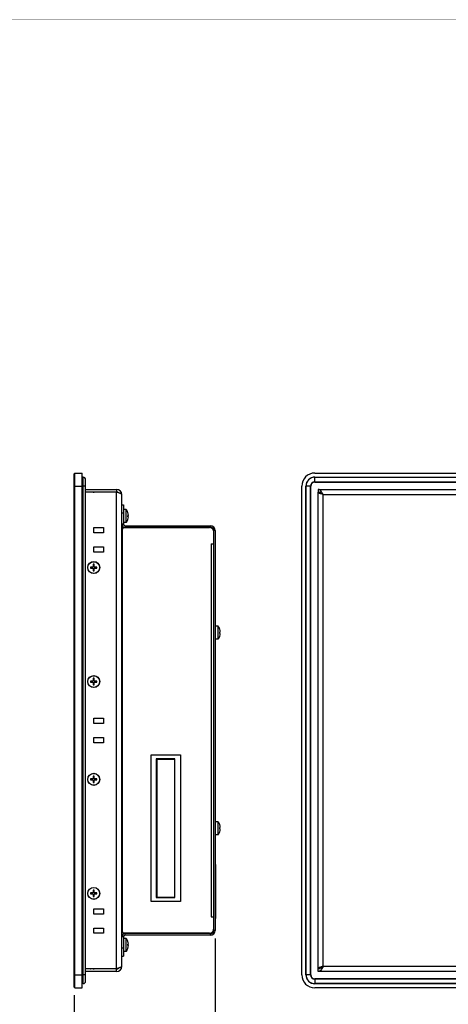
# Model space of a CAD drawing. Header units: millimetres. Extents: x 0 to 1427, y 0 to 1009.
# Tile 15 of 51: x 717 to 980, y 405 to 1009. Entities that reach past the tile are written whole.
import ezdxf

# ---------------------------------------------------------------- set-up
doc = ezdxf.new("R2010")
doc.units = ezdxf.units.MM
doc.header["$LTSCALE"] = 65.395
doc.header["$PDMODE"] = 3
doc.header["$PDSIZE"] = 0.01
doc.layers.get('0').update_dxf_attribs({"linetype": 'CONTINUOUS'})
doc.layers.get('Defpoints').update_dxf_attribs({"linetype": 'CONTINUOUS'})
for name, color, linetype in [('00_TOPPPC12-FORMAT', 7, 'CONTINUOUS'), ('AUDIO_CONNECTOR_SET-SHAPE', 7, 'CONTINUOUS'), ('CASE-EASYRACK_100IS-L-SHAPE', 7, 'CONTINUOUS'), ('COVER-REAR_CASE_PC-SHAPE', 7, 'CONTINUOUS'), ('FRONT_COVER_PPC19_AL-SHAPE', 7, 'CONTINUOUS'), ('HEATSINK_1960062791T001_5-SHAPE', 7, 'CONTINUOUS'), ('ISO14582-M3X8-4_8-SHAPE', 7, 'CONTINUOUS'), ('ISO7045-M3X8-4_8-SHAPE', 7, 'CONTINUOUS'), ('ISO7045-M4X8-4_8-SHAPE', 7, 'CONTINUOUS'), ('LCD_BRK_PPC19-SHAPE', 7, 'CONTINUOUS'), ('MIO-5251-SHAPE', 7, 'CONTINUOUS'), ('PRODUCT_LABEL_RX-SHAPE', 7, 'CONTINUOUS'), ('REAR_CASE-PPC19-SHAPE', 7, 'CONTINUOUS'), ('SEALNG_GASKET-PPC19-SHAPE', 7, 'CONTINUOUS'), ('STANDOFF_M3X34L-SHAPE', 7, 'CONTINUOUS')]:
    doc.layers.add(name, color=color, linetype=linetype)
doc.styles.get("Standard").update_dxf_attribs({"font": 'gothic.ttf'})
doc.dimstyles.new('WALL', dxfattribs={"dimtxt": 10, "dimasz": 8, "dimexe": 5, "dimexo": 5, "dimgap": 1.5, "dimtad": 1, "dimtoh": 1, "dimdsep": 46, "dimtxsty": 'STANDARD', "dimcen": 0, "dimadec": 0, "dimazin": 0, "dimtp": 0.001, "dimtm": 0.001, "dimtfac": 1, "dimtofl": 0, "dimtmove": 0, "dimatfit": 3, "dimfxl": 1, "dimtolj": 1, "dimarcsym": 0})

# ---------------------------------------------------------------- blocks, each defined once
blk = doc.blocks.new('*D24')
at = {"color": 0, "lineweight": -2}
for p, q in [((837.44, 445.33), (837.44, 376.64)), ((750.84, 410.53), (750.84, 376.64)), ((758.84, 381.64), (829.44, 381.64))]:
    blk.add_line(p, q, dxfattribs=at)
at = {"color": 0}
for points in [[(758.84, 382.97), (758.84, 380.31), (750.84, 381.64)], [(829.44, 382.97), (829.44, 380.31), (837.44, 381.64)]]:
    blk.add_solid(points, dxfattribs=at)
at = {"layer": 'Defpoints', "color": 0}
for p in [(837.44, 450.33), (750.84, 415.53), (837.44, 381.64)]:
    blk.add_point(p, dxfattribs=at)
at = {"color": 0, "insert": (794.14, 388.39), "char_height": 10, "attachment_point": 5}
blk.add_mtext('\\A1;86.6', dxfattribs=at)

msp = doc.modelspace()

# ---------------------------------------------------------------- linework, layer by layer
at = {"layer": '00_TOPPPC12-FORMAT', "color": 7, "linetype": 'Continuous', "const_width": 0.24}
msp.add_lwpolyline([(0, 1009.2), (1426.8, 1009.2)], dxfattribs=at)
at = {"layer": 'AUDIO_CONNECTOR_SET-SHAPE', "color": 7, "linetype": 'Continuous'}
for p, q in [((801.243, 487.601), (801.518, 487.601)), ((801.243, 487.501), (801.518, 487.501))]:
    msp.add_line(p, q, dxfattribs=at)
at = {"layer": 'CASE-EASYRACK_100IS-L-SHAPE', "color": 7, "linetype": 'Continuous'}
for p, q in [((812.643, 555.529), (801.243, 555.529)), ((801.243, 555.529), (801.243, 470.529)), ((801.518, 555.429), (812.368, 555.429)), ((801.518, 555.429), (801.518, 470.629)), ((812.368, 555.429), (812.368, 470.629)), ((812.643, 470.529), (812.643, 555.529)), ((801.243, 470.529), (812.643, 470.529)), ((801.518, 470.629), (812.368, 470.629))]:
    msp.add_line(p, q, dxfattribs=at)
at = {"layer": 'COVER-REAR_CASE_PC-SHAPE', "color": 7, "linetype": 'Continuous'}
for p, q in [((780.043, 711.529), (781.043, 711.529)), ((781.043, 711.529), (781.043, 699.729)), ((780.043, 706.529), (781.043, 706.529)), ((781.043, 699.729), (780.043, 699.729)), ((782.043, 698.729), (782.043, 697.729)), ((782.043, 698.729), (834.443, 698.729)), ((782.043, 697.729), (834.443, 697.729)), ((834.443, 698.729), (834.443, 697.729)), ((836.443, 695.729), (836.443, 450.329)), ((837.443, 695.729), (836.443, 695.729)), ((837.443, 695.729), (837.443, 450.329)), ((834.443, 448.329), (782.043, 448.329)), ((782.043, 447.329), (782.043, 448.329)), ((834.443, 447.329), (782.043, 447.329)), ((834.443, 447.329), (834.443, 448.329)), ((837.443, 450.329), (836.443, 450.329)), ((781.043, 446.329), (780.043, 446.329)), ((781.043, 446.329), (781.043, 434.529)), ((780.043, 439.529), (781.043, 439.529)), ((780.043, 434.529), (781.043, 434.529))]:
    msp.add_line(p, q, dxfattribs=at)
for centre, radius, start, end in [((782.043, 699.729), 2, 180, 270), ((782.043, 699.729), 1, 180, 270), ((834.443, 695.729), 3, 0, 90), ((834.443, 695.729), 2, 0, 90), ((782.043, 446.329), 2, 90, 180), ((782.043, 446.329), 1, 90, 180), ((834.443, 450.329), 3, 270, 0), ((834.443, 450.329), 2, 270, 0)]:
    msp.add_arc(centre, radius, start, end, dxfattribs=at)
at = {"layer": 'FRONT_COVER_PPC19_AL-SHAPE', "color": 7, "linetype": 'Continuous'}
for p, q in [((750.843, 730.529), (751.343, 731.029)), ((750.843, 415.529), (750.843, 730.529)), ((751.343, 415.029), (751.343, 731.029)), ((751.343, 731.029), (755.843, 731.029)), ((755.843, 415.029), (755.843, 731.029)), ((898.528, 731.029), (1379.528, 731.029)), ((898.528, 728.529), (1379.528, 728.529)), ((898.528, 725.529), (1379.528, 725.529)), ((750.843, 723.029), (755.843, 723.029)), ((890.528, 423.029), (890.528, 723.029)), ((893.028, 423.029), (893.028, 723.029)), ((896.028, 423.029), (896.028, 723.029)), ((750.843, 423.029), (755.843, 423.029)), ((1379.528, 420.529), (898.528, 420.529)), ((1379.528, 417.529), (898.528, 417.529)), ((750.843, 415.529), (751.343, 415.029)), ((751.343, 415.029), (755.843, 415.029)), ((1379.528, 415.029), (898.528, 415.029))]:
    msp.add_line(p, q, dxfattribs=at)
for centre, radius, start, end in [((898.528, 723.029), 8, 90, 180), ((898.528, 723.029), 5.5, 90, 180), ((898.528, 723.029), 2.5, 90, 180), ((898.528, 423.029), 8, 180, 270), ((898.528, 423.029), 5.5, 180, 270), ((898.528, 423.029), 2.5, 180, 270)]:
    msp.add_arc(centre, radius, start, end, dxfattribs=at)
at = {"layer": 'HEATSINK_1960062791T001_5-SHAPE', "color": 7, "linetype": 'Continuous'}
for p, q in [((812.643, 512.353), (812.368, 512.353)), ((812.368, 510.353), (812.643, 510.353))]:
    msp.add_line(p, q, dxfattribs=at)
at = {"layer": 'ISO14582-M3X8-4_8-SHAPE', "color": 7, "linetype": 'Continuous'}
for p, q in [((760.743, 719.429), (760.843, 719.329)), ((760.843, 719.351), (760.843, 719.329)), ((760.927, 719.269), (760.843, 719.351)), ((760.903, 719.269), (760.943, 719.229)), ((760.927, 719.269), (760.903, 719.269)), ((762.543, 719.351), (762.543, 719.269)), ((763.143, 719.269), (762.543, 719.269)), ((763.143, 719.269), (763.143, 719.351)), ((764.783, 719.269), (764.743, 719.229)), ((764.843, 719.351), (764.76, 719.269)), ((764.783, 719.269), (764.76, 719.269)), ((764.943, 719.429), (764.843, 719.329)), ((764.843, 719.329), (764.843, 719.351)), ((760.843, 673.329), (760.843, 672.729)), ((762.543, 673.329), (760.843, 673.329)), ((760.843, 672.729), (762.543, 672.729)), ((762.543, 675.029), (762.543, 673.329)), ((763.143, 675.029), (762.543, 675.029)), ((762.543, 672.729), (762.543, 671.029)), ((762.543, 671.029), (763.143, 671.029)), ((763.143, 673.329), (763.143, 675.029)), ((764.843, 673.329), (763.143, 673.329)), ((763.143, 671.029), (763.143, 672.729)), ((763.143, 672.729), (764.843, 672.729)), ((764.843, 672.729), (764.843, 673.329)), ((762.543, 605.029), (762.543, 603.329)), ((763.143, 605.029), (762.543, 605.029)), ((763.143, 603.329), (763.143, 605.029)), ((760.843, 603.329), (760.843, 602.729)), ((762.543, 603.329), (760.843, 603.329)), ((760.843, 602.729), (762.543, 602.729)), ((762.543, 602.729), (762.543, 601.029)), ((762.543, 601.029), (763.143, 601.029)), ((764.843, 603.329), (763.143, 603.329)), ((763.143, 601.029), (763.143, 602.729)), ((763.143, 602.729), (764.843, 602.729)), ((764.843, 602.729), (764.843, 603.329)), ((762.543, 545.029), (762.543, 543.329)), ((763.143, 545.029), (762.543, 545.029)), ((763.143, 543.329), (763.143, 545.029)), ((760.843, 543.329), (760.843, 542.729)), ((762.543, 543.329), (760.843, 543.329)), ((760.843, 542.729), (762.543, 542.729)), ((762.543, 542.729), (762.543, 541.029)), ((762.543, 541.029), (763.143, 541.029)), ((764.843, 543.329), (763.143, 543.329)), ((763.143, 541.029), (763.143, 542.729)), ((763.143, 542.729), (764.843, 542.729)), ((764.843, 542.729), (764.843, 543.329)), ((762.543, 473.329), (760.843, 473.329)), ((760.843, 473.329), (760.843, 472.729)), ((760.843, 472.729), (762.543, 472.729)), ((763.143, 475.029), (762.543, 475.029)), ((762.543, 475.029), (762.543, 473.329)), ((762.543, 472.729), (762.543, 471.029)), ((763.143, 473.329), (763.143, 475.029)), ((764.843, 473.329), (763.143, 473.329)), ((763.143, 472.729), (764.843, 472.729)), ((763.143, 471.029), (763.143, 472.729)), ((764.843, 472.729), (764.843, 473.329)), ((762.543, 471.029), (763.143, 471.029)), ((760.743, 426.629), (760.843, 426.729)), ((760.843, 426.707), (760.927, 426.789)), ((760.843, 426.729), (760.843, 426.707)), ((760.903, 426.789), (760.943, 426.829)), ((760.903, 426.789), (760.927, 426.789)), ((762.543, 426.789), (763.143, 426.789)), ((762.543, 426.789), (762.543, 426.707)), ((763.143, 426.707), (763.143, 426.789)), ((764.783, 426.789), (764.743, 426.829)), ((764.76, 426.789), (764.783, 426.789)), ((764.76, 426.789), (764.843, 426.707)), ((764.943, 426.629), (764.843, 426.729)), ((764.843, 426.707), (764.843, 426.729))]:
    msp.add_line(p, q, dxfattribs=at)
for centre in [(762.843, 673.029), (762.843, 603.029), (762.843, 543.029), (762.843, 473.029)]:
    msp.add_circle(centre, 3.7, dxfattribs=at)
for centre, radius, start, end in [((762.845, 721.376), 2.047, 261.521454, 269.94778), ((762.842, 721.376), 2.047, 270.05222, 278.478546), ((762.843, 673.029), 1.94, 171.10413, 188.89587), ((762.843, 673.029), 1.94, 81.10413, 98.89587), ((762.843, 673.029), 1.94, 261.10413, 278.89587), ((762.843, 673.029), 1.94, 351.10413, 8.89587), ((762.843, 603.029), 1.94, 81.10413, 98.89587), ((762.843, 603.029), 1.94, 171.10413, 188.89587), ((762.843, 603.029), 1.94, 261.10413, 278.89587), ((762.843, 603.029), 1.94, 351.10413, 8.89587), ((762.843, 543.029), 1.94, 81.10413, 98.89587), ((762.843, 543.029), 1.94, 171.10413, 188.89587), ((762.843, 543.029), 1.94, 261.10413, 278.89587), ((762.843, 543.029), 1.94, 351.10413, 8.89587), ((762.843, 473.029), 1.94, 171.10413, 188.89587), ((762.843, 473.029), 1.94, 81.10413, 98.89587), ((762.843, 473.029), 1.94, 351.10413, 8.89587), ((762.843, 473.029), 1.94, 261.10413, 278.89587), ((762.845, 424.682), 2.047, 90.05222, 98.478546), ((762.842, 424.682), 2.047, 81.521454, 89.94778)]:
    msp.add_arc(centre, radius, start, end, dxfattribs=at)
at = {"layer": 'ISO14582-M3X8-4_8-SHAPE', "color": 2, "linetype": 'Continuous'}
for centre, start, end in [((762.843, 673.029), 164.877635, 195), ((762.843, 673.029), 74.875413, 105.124071), ((762.843, 673.029), 255, 285.124587), ((762.843, 673.029), 344.876241, 15.123759), ((762.843, 603.029), 164.877635, 195), ((762.843, 603.029), 74.875413, 105.124071), ((762.843, 603.029), 255, 285.124587), ((762.843, 603.029), 344.876241, 15.123759), ((762.843, 543.029), 74.875413, 105.124071), ((762.843, 543.029), 164.877635, 195), ((762.843, 543.029), 255, 285.124587), ((762.843, 543.029), 344.876241, 15.123759), ((762.843, 473.029), 164.877635, 195), ((762.843, 473.029), 74.875413, 105.124071), ((762.843, 473.029), 255, 285.124587), ((762.843, 473.029), 344.876241, 15.123759)]:
    msp.add_arc(centre, 1.15, start, end, dxfattribs=at)
at = {"layer": 'ISO7045-M3X8-4_8-SHAPE', "color": 7, "linetype": 'Continuous'}
msp.add_line((807.599, 470.529), (807.599, 470.629), dxfattribs=at)
msp.add_arc((803.456, 472.33), 5, 338.876336, 340.106357, dxfattribs=at)
at = {"layer": 'ISO7045-M4X8-4_8-SHAPE', "color": 7, "linetype": 'Continuous'}
for p, q in [((782.779, 708.629), (781.043, 708.629)), ((782.779, 700.629), (782.779, 708.629)), ((783.759, 706.829), (783.772, 706.829)), ((783.759, 705.029), (784.131, 705.029)), ((784.131, 704.229), (783.759, 704.229)), ((783.772, 702.429), (783.759, 702.429)), ((782.779, 700.629), (781.043, 700.629)), ((839.179, 637.029), (837.443, 637.029)), ((839.179, 629.029), (839.179, 637.029)), ((840.159, 635.229), (840.172, 635.229)), ((839.179, 629.029), (837.443, 629.029)), ((840.159, 633.429), (840.531, 633.429)), ((840.531, 632.629), (840.159, 632.629)), ((840.172, 630.829), (840.159, 630.829)), ((839.179, 517.029), (837.443, 517.029)), ((839.179, 509.029), (839.179, 517.029)), ((840.159, 515.229), (840.172, 515.229)), ((839.179, 509.029), (837.443, 509.029)), ((840.159, 513.429), (840.531, 513.429)), ((840.531, 512.629), (840.159, 512.629)), ((840.172, 510.829), (840.159, 510.829)), ((782.779, 445.429), (781.043, 445.429)), ((782.779, 437.429), (782.779, 445.429)), ((783.759, 443.629), (783.772, 443.629)), ((783.759, 441.829), (784.131, 441.829)), ((782.779, 437.429), (781.043, 437.429)), ((784.131, 441.029), (783.759, 441.029)), ((783.772, 439.229), (783.759, 439.229))]:
    msp.add_line(p, q, dxfattribs=at)
for centre, radius, start, end in [((777.656, 704.629), 6.5, 19.78317, 37.979872), ((777.656, 704.629), 6.5, 322.020128, 340.21683), ((777.656, 704.629), 6.488, 3.534831, 19.822309), ((777.656, 704.629), 6.116, 356.25028, 3.74972), ((777.656, 704.629), 6.488, 340.177691, 356.465169), ((834.056, 633.029), 6.5, 19.78317, 37.979872), ((834.056, 633.029), 6.488, 3.534831, 19.822309), ((834.056, 633.029), 6.5, 322.020128, 340.21683), ((834.056, 633.029), 6.116, 356.25028, 3.74972), ((834.056, 633.029), 6.488, 340.177691, 356.465169), ((834.056, 513.029), 6.5, 19.78317, 37.979872), ((834.056, 513.029), 6.488, 3.534831, 19.822309), ((834.056, 513.029), 6.5, 322.020128, 340.21683), ((834.056, 513.029), 6.116, 356.25028, 3.74972), ((834.056, 513.029), 6.488, 340.177691, 356.465169), ((777.656, 441.429), 6.5, 19.78317, 37.979872), ((777.656, 441.429), 6.488, 3.534831, 19.822309), ((777.656, 441.429), 6.116, 356.25028, 3.74972), ((777.656, 441.429), 6.5, 322.020128, 340.21683), ((777.656, 441.429), 6.488, 340.177691, 356.465169)]:
    msp.add_arc(centre, radius, start, end, dxfattribs=at)
at = {"layer": 'LCD_BRK_PPC19-SHAPE', "color": 7, "linetype": 'Continuous'}
for p, q in [((902.828, 718.513), (902.828, 718.362)), ((903.343, 718.129), (903.2, 718.129)), ((902.828, 427.545), (902.828, 427.696)), ((903.2, 427.929), (903.343, 427.929))]:
    msp.add_line(p, q, dxfattribs=at)
at = {"layer": 'MIO-5251-SHAPE', "color": 7, "linetype": 'Continuous'}
for p, q in [((802.343, 555.529), (802.343, 555.429)), ((803.527, 555.536), (803.634, 555.429)), ((803.827, 555.429), (803.827, 555.529)), ((804.443, 555.429), (804.443, 555.529)), ((806.047, 555.429), (806.047, 555.529)), ((806.647, 555.429), (806.647, 555.529)), ((808.447, 555.429), (808.447, 555.529)), ((801.518, 538.38), (801.243, 538.38)), ((801.243, 538.13), (801.518, 538.13)), ((812.643, 542.126), (812.368, 542.126)), ((812.643, 541.316), (812.368, 541.316)), ((801.518, 536.63), (801.243, 536.63)), ((801.243, 536.13), (801.518, 536.13)), ((801.518, 534.63), (801.243, 534.63)), ((801.243, 534.13), (801.518, 534.13)), ((801.518, 532.63), (801.243, 532.63)), ((801.243, 532.13), (801.518, 532.13)), ((801.518, 530.63), (801.243, 530.63)), ((801.243, 530.13), (801.518, 530.13)), ((801.518, 528.63), (801.243, 528.63)), ((801.243, 528.13), (801.518, 528.13)), ((801.518, 526.63), (801.243, 526.63)), ((801.243, 526.13), (801.518, 526.13)), ((801.518, 524.63), (801.243, 524.63)), ((801.243, 524.13), (801.518, 524.13)), ((801.518, 522.63), (801.243, 522.63)), ((801.243, 522.13), (801.518, 522.13)), ((801.243, 520.63), (801.518, 520.63)), ((801.518, 520.13), (801.243, 520.13)), ((801.518, 518.63), (801.243, 518.63)), ((801.243, 518.38), (801.518, 518.38)), ((801.243, 516.95), (801.518, 516.95)), ((801.243, 508.404), (801.518, 508.404)), ((812.643, 509.496), (812.368, 509.496)), ((812.643, 503.393), (812.368, 503.393)), ((812.643, 501.879), (812.368, 501.879)), ((801.518, 500.504), (801.243, 500.504)), ((801.243, 496.304), (801.518, 496.304)), ((801.518, 488.404), (801.243, 488.404)), ((801.518, 487.401), (801.243, 487.401)), ((801.518, 487.151), (801.243, 487.151)), ((801.243, 485.651), (801.518, 485.651)), ((801.518, 485.151), (801.243, 485.151)), ((801.243, 483.651), (801.518, 483.651)), ((812.643, 487.496), (812.368, 487.496)), ((812.643, 483.959), (812.368, 483.959)), ((801.518, 483.151), (801.243, 483.151)), ((801.243, 481.651), (801.518, 481.651)), ((801.518, 481.151), (801.243, 481.151)), ((801.243, 479.651), (801.518, 479.651)), ((801.518, 479.151), (801.243, 479.151)), ((801.243, 477.651), (801.518, 477.651)), ((812.643, 483.381), (812.368, 483.381)), ((812.368, 482.196), (812.643, 482.196)), ((812.368, 479.796), (812.643, 479.796)), ((801.518, 477.401), (801.243, 477.401)), ((804.443, 470.529), (804.443, 470.629)), ((806.047, 470.529), (806.047, 470.629)), ((808.392, 470.529), (808.392, 470.629)), ((808.392, 470.581), (808.917, 470.581)), ((808.917, 470.629), (808.917, 470.521)), ((809.417, 470.521), (809.417, 470.629)), ((809.417, 470.581), (812.643, 470.581)), ((812.643, 471.081), (812.368, 471.081)), ((812.643, 470.681), (812.368, 470.681))]:
    msp.add_line(p, q, dxfattribs=at)
at = {"layer": 'PRODUCT_LABEL_RX-SHAPE', "color": 7, "linetype": 'Continuous'}
for p, q in [((837.443, 490.579), (837.643, 490.579)), ((837.643, 490.668), (837.643, 490.579)), ((837.643, 490.579), (837.643, 457.679)), ((837.443, 487.579), (837.643, 487.579)), ((837.443, 460.679), (837.643, 460.679)), ((837.443, 457.679), (837.643, 457.679))]:
    msp.add_line(p, q, dxfattribs=at)
at = {"layer": 'REAR_CASE-PPC19-SHAPE', "color": 7, "linetype": 'Continuous'}
for p, q in [((757.843, 721.029), (776.843, 721.029)), ((757.843, 719.429), (776.843, 719.429)), ((776.843, 719.229), (757.843, 719.229)), ((776.843, 721.029), (776.843, 719.429)), ((776.843, 426.829), (776.843, 719.229)), ((900.528, 721.029), (900.528, 719.429)), ((900.528, 721.029), (1377.528, 721.029)), ((900.528, 426.829), (900.528, 719.229)), ((900.528, 719.229), (901.552, 719.229)), ((780.043, 428.229), (780.043, 717.829)), ((903.728, 428.229), (903.728, 717.829)), ((903.728, 717.829), (1374.328, 717.829)), ((762.843, 694.329), (762.843, 697.529)), ((762.843, 697.529), (768.843, 697.529)), ((768.843, 697.529), (768.843, 694.329)), ((780.189, 697.029), (780.943, 697.029)), ((780.443, 449.029), (780.443, 697.029)), ((780.943, 697.029), (780.943, 697.529)), ((780.943, 697.529), (833.943, 697.529)), ((768.843, 694.329), (762.843, 694.329)), ((762.843, 682.529), (762.843, 685.729)), ((762.843, 685.729), (768.843, 685.729)), ((768.843, 685.729), (768.843, 682.529)), ((834.843, 687.529), (834.843, 458.529)), ((834.843, 687.529), (836.443, 687.529)), ((768.843, 682.529), (762.843, 682.529)), ((762.843, 577.329), (762.843, 580.529)), ((762.843, 580.529), (768.843, 580.529)), ((768.843, 580.529), (768.843, 577.329)), ((768.843, 577.329), (762.843, 577.329)), ((762.843, 565.529), (762.843, 568.729)), ((762.843, 568.729), (768.843, 568.729)), ((768.843, 568.729), (768.843, 565.529)), ((768.843, 565.529), (762.843, 565.529)), ((798.043, 558.029), (816.043, 558.029)), ((798.043, 468.029), (798.043, 558.029)), ((816.043, 558.029), (816.043, 468.029)), ((816.043, 468.029), (798.043, 468.029)), ((762.843, 463.529), (768.843, 463.529)), ((762.843, 460.329), (762.843, 463.529)), ((768.843, 460.329), (762.843, 460.329)), ((768.843, 463.529), (768.843, 460.329)), ((834.843, 458.529), (836.443, 458.529)), ((762.843, 451.729), (768.843, 451.729)), ((762.843, 448.529), (762.843, 451.729)), ((768.843, 448.529), (762.843, 448.529)), ((768.843, 451.729), (768.843, 448.529)), ((780.943, 449.029), (780.189, 449.029)), ((780.943, 448.529), (780.943, 449.029)), ((833.943, 448.529), (780.943, 448.529)), ((757.843, 426.829), (776.843, 426.829)), ((776.843, 426.629), (757.843, 426.629)), ((776.843, 425.029), (757.843, 425.029)), ((776.843, 425.029), (776.843, 426.629)), ((900.528, 426.829), (901.552, 426.829)), ((900.528, 425.029), (900.528, 426.629)), ((1377.528, 425.029), (900.528, 425.029)), ((1374.328, 428.229), (903.728, 428.229))]:
    msp.add_line(p, q, dxfattribs=at)
for centre in [(762.843, 673.029), (762.843, 603.029), (762.843, 543.029), (762.843, 473.029)]:
    msp.add_circle(centre, 3.6, dxfattribs=at)
for centre, radius, start, end in [((776.843, 717.829), 3.2, 0, 90), ((776.843, 717.829), 1.6, 41.48821, 90), ((833.943, 695.029), 2.5, 13.5, 90), ((762.843, 673.029), 2, 171.452792, 188.547208), ((762.843, 673.029), 2, 81.455677, 98.544323), ((762.843, 673.029), 2, 261.455677, 278.544323), ((762.843, 673.029), 2, 351.452792, 8.547208), ((762.843, 603.029), 2, 81.455677, 98.544323), ((762.843, 603.029), 2, 171.452792, 188.547208), ((762.843, 603.029), 2, 261.455677, 278.544323), ((762.843, 603.029), 2, 351.452792, 8.547208), ((762.843, 543.029), 2, 81.455677, 98.544323), ((762.843, 543.029), 2, 171.452792, 188.547208), ((762.843, 543.029), 2, 261.455677, 278.544323), ((762.843, 543.029), 2, 351.452792, 8.547208), ((762.843, 473.029), 2, 171.452792, 188.547208), ((762.843, 473.029), 2, 81.455677, 98.544323), ((762.843, 473.029), 2, 351.452792, 8.547208), ((762.843, 473.029), 2, 261.455677, 278.544323), ((833.943, 451.029), 2.5, 270, 0), ((776.843, 428.229), 3.2, 270, 0), ((776.843, 428.229), 1.6, 270, 318.51179)]:
    msp.add_arc(centre, radius, start, end, dxfattribs=at)
for points, knots in [([(780.043, 717.829), (780.043, 717.971), (779.822, 718.185), (779.483, 718.371), (779.082, 718.545), (778.602, 718.714), (777.848, 718.95), (777.252, 719.115), (776.843, 719.229)], [0, 0, 0, 0, 0.1193065, 0.2154438, 0.3370765, 0.4813137, 0.6436606, 1, 1, 1, 1]), ([(903.728, 717.829), (903.466, 718.24), (902.97, 719.02), (902.309, 719.919), (901.754, 720.484), (901.354, 720.789), (900.946, 720.983), (900.663, 721.029), (900.528, 721.029)], [0, 0, 0, 0, 0.3126009, 0.5926951, 0.7132795, 0.819587, 0.9135122, 1, 1, 1, 1]), ([(902.018, 719.02), (901.78, 719.145), (901.3, 719.35), (900.779, 719.429), (900.528, 719.429)], [0, 0, 0, 0, 0.5166742, 1, 1, 1, 1]), ([(903.728, 717.829), (903.319, 717.943), (902.724, 718.108), (901.969, 718.344), (901.49, 718.514), (901.089, 718.687), (900.749, 718.873), (900.528, 719.087), (900.528, 719.229)], [0, 0, 0, 0, 0.3563394, 0.5186863, 0.6629235, 0.7845562, 0.8806935, 1, 1, 1, 1]), ([(903.728, 717.829), (903.446, 718.051), (902.9, 718.48), (902.316, 718.864), (902.018, 719.02)], [0, 0, 0, 0, 0.5154926, 1, 1, 1, 1]), ([(903.728, 717.829), (903.424, 717.999), (902.988, 718.238), (902.492, 718.601), (902.305, 718.795), (902.24, 718.895)], [0, 0, 0, 0, 0.567589, 0.8059771, 1, 1, 1, 1]), ([(780.043, 428.229), (780.043, 428.087), (779.822, 427.873), (779.483, 427.687), (779.082, 427.514), (778.602, 427.344), (777.848, 427.108), (777.252, 426.943), (776.843, 426.829)], [0, 0, 0, 0, 0.1193065, 0.2154438, 0.3370765, 0.4813137, 0.6436606, 1, 1, 1, 1]), ([(903.728, 428.229), (903.466, 427.818), (902.97, 427.038), (902.309, 426.139), (901.754, 425.574), (901.354, 425.269), (900.946, 425.075), (900.663, 425.029), (900.528, 425.029)], [0, 0, 0, 0, 0.3126009, 0.5926951, 0.7132795, 0.819587, 0.9135122, 1, 1, 1, 1]), ([(903.728, 428.229), (903.319, 428.115), (902.724, 427.95), (901.969, 427.714), (901.49, 427.545), (901.089, 427.371), (900.749, 427.185), (900.528, 426.971), (900.528, 426.829)], [0, 0, 0, 0, 0.3563394, 0.5186863, 0.6629235, 0.7845562, 0.8806935, 1, 1, 1, 1]), ([(902.018, 427.038), (901.78, 426.914), (901.3, 426.708), (900.779, 426.629), (900.528, 426.629)], [0, 0, 0, 0, 0.5166742, 1, 1, 1, 1]), ([(903.728, 428.229), (903.446, 428.008), (902.9, 427.578), (902.316, 427.195), (902.018, 427.038)], [0, 0, 0, 0, 0.5154926, 1, 1, 1, 1]), ([(903.728, 428.229), (903.424, 428.059), (902.988, 427.821), (902.492, 427.457), (902.305, 427.263), (902.24, 427.164)], [0, 0, 0, 0, 0.567589, 0.8059771, 1, 1, 1, 1])]:
    msp.add_open_spline(points, degree=3, knots=knots, dxfattribs=at)
at = {"layer": 'SEALNG_GASKET-PPC19-SHAPE', "color": 7, "linetype": 'Continuous'}
for p, q in [((756.443, 728.429), (755.843, 728.429)), ((756.443, 417.629), (756.443, 728.429)), ((757.843, 419.029), (757.843, 727.029)), ((898.528, 725.629), (898.528, 728.429)), ((898.528, 728.429), (1379.528, 728.429)), ((898.528, 725.629), (1379.528, 725.629)), ((757.843, 723.029), (755.843, 723.029)), ((893.128, 423.029), (893.128, 723.029)), ((895.928, 723.029), (893.128, 723.029)), ((895.928, 423.029), (895.928, 723.029)), ((757.843, 423.029), (755.843, 423.029)), ((756.443, 417.629), (755.843, 417.629)), ((895.928, 423.029), (893.128, 423.029)), ((898.528, 420.429), (898.528, 417.629)), ((1379.528, 420.429), (898.528, 420.429)), ((1379.528, 417.629), (898.528, 417.629))]:
    msp.add_line(p, q, dxfattribs=at)
for centre, radius, start, end in [((756.443, 727.029), 1.4, 0, 90), ((898.528, 723.029), 5.4, 90, 180), ((898.528, 723.029), 2.6, 90, 180), ((756.443, 419.029), 1.4, 270, 0), ((898.528, 423.029), 5.4, 180, 270), ((898.528, 423.029), 2.6, 180, 270)]:
    msp.add_arc(centre, radius, start, end, dxfattribs=at)
at = {"layer": 'STANDOFF_M3X34L-SHAPE', "color": 7, "linetype": 'Continuous'}
for p, q in [((801.518, 552.279), (801.243, 552.279)), ((801.518, 546.779), (801.243, 546.779)), ((801.518, 475.08), (801.243, 475.08))]:
    msp.add_line(p, q, dxfattribs=at)

# ---------------------------------------------------------------- dimensions: what is measured, and where the dimension line sits
dim = msp.add_linear_dim(base=(837.443, 381.642), p1=(750.843, 415.529), p2=(837.443, 450.329), dimstyle='WALL')
dim.commit()
dim.dimension.update_dxf_attribs({"geometry": '*D24', "text_midpoint": (794.143, 381.642), "dimtype": 160})

doc.saveas('drawing.dxf')
